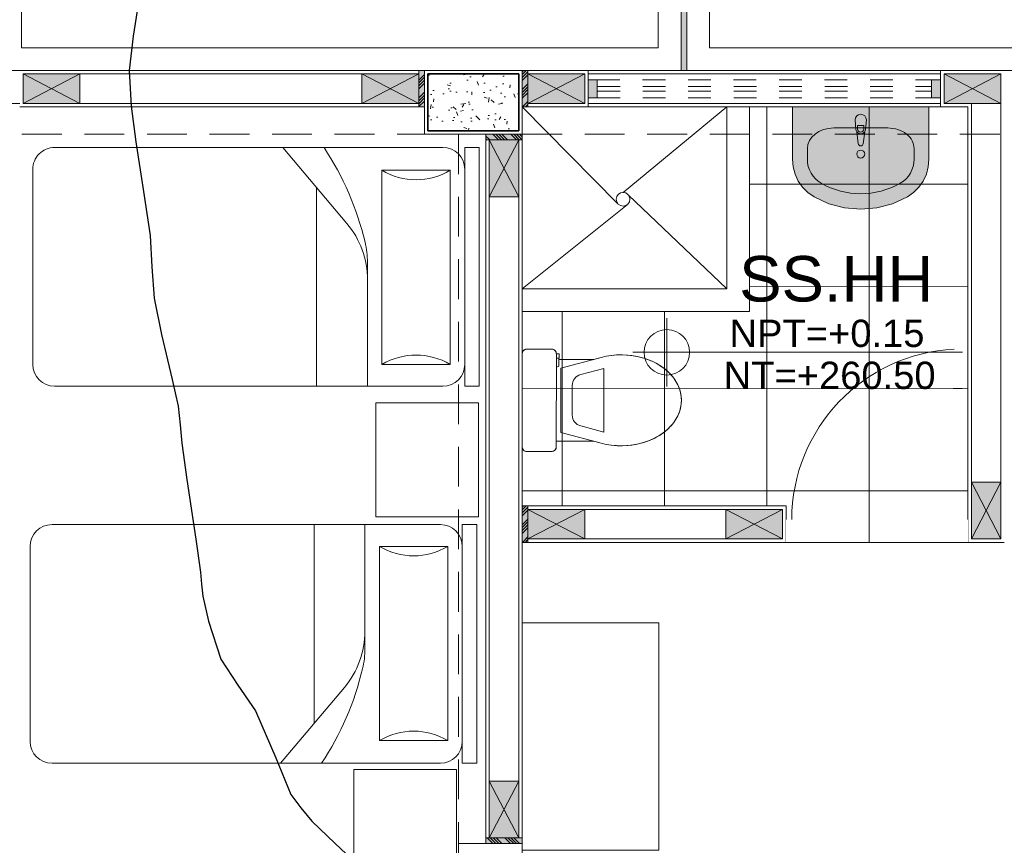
# Model space of a CAD drawing. Header units: millimetres. Extents: x -8931983 to 9630244, y 4 to 18563053.
# Tile 227 of 256: x 349125.97 to 349130.3, y 9282000.12 to 9282003.75. Entities that reach past the tile are written whole.
import ezdxf

# ---------------------------------------------------------------- set-up
doc = ezdxf.new("R2010")
doc.units = ezdxf.units.MM
doc.set_wipeout_variables(frame=1)
for name, pattern in [('01 nivel$0$HIDDEN2', [0.1875, 0.125, -0.0625]), ('CONTINUA', [0]), ('DASHED2', [0.375, 0.25, -0.125])]:
    doc.linetypes.add(name, pattern=pattern)
for name, color, linetype, lineweight in [('.', 7, 'Continuous', 0), ('013MobiliarioBaño', 151, 'Continuous', 13), ('0_APATAROS SANITARIOS', 40, 'Continuous', 5), ('0_PROYECCIONES 1', 1, 'DASHED2', 0), ('0_VANOS', 30, 'Continuous', 9), ('COLUMNAS', 3, 'Continuous', 35), ('COLUMNETAS TOP', 253, 'Continuous', 0), ('G-ANNO-DIMS', 7, 'Continuous', 5), ('JUNTAS DE DILATACIÓN', 160, 'CONTINUA', 9), ('MURO', 133, 'Continuous', 15), ('SGE Arq-Linea fina', 255, 'Continuous', 0), ('TARRAJEO', 32, 'Continuous', 0), ('TEXTO AMBIENTES', 7, 'Continuous', 30), ('vereda', 254, 'Continuous', 5)]:
    doc.layers.add(name, color=color, linetype=linetype, lineweight=lineweight)
for name, color, linetype, lineweight, true_color in [('0_COLUMNA ACHURADO', 250, 'Continuous', 0, 0x363636), ('0_TEXTURA PISOS', 252, 'Continuous', 0, 0x8c8c8c), ('LMOBILIARIO', 252, 'Continuous', 5, 0x898989), ('P_MOBILIARIO', 251, 'Continuous', 5, 0x6b6b6b)]:
    doc.layers.add(name, color=color, linetype=linetype, lineweight=lineweight, true_color=true_color)
doc.layers.add('C-TOPO', color=7, linetype='Continuous')
doc.styles.add('Arial_1', font='arial.ttf', dxfattribs={"height": 0.15})

# ---------------------------------------------------------------- blocks, each defined once
blk = doc.blocks.new('COLUMNAS BLO DOR 01')
at = {"layer": '0_COLUMNA ACHURADO'}
h = blk.add_hatch(dxfattribs=at)
h.set_pattern_fill('AR-CONC', color=256, scale=0.00088, angle=90.00000000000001)
h.set_pattern_definition([(140, (-5603.645869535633, -1533.141894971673), (0.0140263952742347, 0.1603225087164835), [0.016764, -0.184404]), (85.00000000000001, (-5603.645869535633, -1533.141894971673), (-0.1681300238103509, -0.0310142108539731), [0.0134112, -0.1475237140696]), (190.4514447, (-5603.644700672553, -1533.128534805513), (-0.1541036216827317, 0.1293082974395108), [0.014247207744, -0.156719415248]), (136.1842, (-5603.690573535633, -1533.141894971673), (0.0369972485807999, 0.2385495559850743), [0.025146, -0.2766059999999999]), (186.63555761, (-5603.687490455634, -1533.122015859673), (-0.2177349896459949, 0.2089156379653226), [0.0213708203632, -0.2350793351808]), (81.18415117, (-5603.690573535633, -1533.141894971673), (-0.2177349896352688, 0.2089156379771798), [0.0201167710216, -0.2212845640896]), (111, (-5603.679397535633, -1533.119542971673), (0.0899933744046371, 0.1334206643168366), [0.016764, -0.184404]), (56.00000000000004, (-5603.679397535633, -1533.119542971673), (-0.1620854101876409, 0.0543857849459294), [0.0134112, -0.1475232]), (161.451445, (-5603.671898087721, -1533.108424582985), (-0.0720920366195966, 0.1878064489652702), [0.014247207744, -0.1567191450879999]), (127.5, (-5603.645869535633, -1533.141894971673), (-0.0744084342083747, 0.0027179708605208), [0, -0.14573504, 0, -0.1497584, 0, -0.148082]), (97.5, (-5603.645869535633, -1533.141894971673), (-0.0881589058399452, 0.0588013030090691), [0, -0.08538464, 0, -0.14238224, 0, -0.0564388]), (57.50000000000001, (-5603.645869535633, -1533.191739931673), (0.0050412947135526, 0.1193197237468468), [0, -0.05588, 0, -0.1743456, 0, -0.2313432]), (47.5, (-5603.645869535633, -1533.214091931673), (-0.0223753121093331, 0.1303536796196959), [0, -0.072644, 0, -0.11578336, 0, -0.1642872])])
h.paths.add_polyline_path([(-11.61500000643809, -0.0150000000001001), (-12.01500000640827, -0.0150000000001), (-12.01500000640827, -0.2650000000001), (-11.61500000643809, -0.2650000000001)])
at = {"layer": 'COLUMNAS', "color": 6, "elevation": -1.6948434e-09}
blk.add_lwpolyline([(-11.61500000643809, -0.0150000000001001), (-12.01500000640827, -0.0150000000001), (-12.01500000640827, -0.2650000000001), (-11.61500000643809, -0.2650000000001)], close=True, dxfattribs=at)
at = {"layer": 'TARRAJEO'}
for points, elevation in [([(-11.60000000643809, -1e-13), (-12.03000000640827, -1e-13), (-12.03000000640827, -0.2800000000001), (-11.60000000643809, -0.2800000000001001)], -1.6948434e-09), ([(-11.60000000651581, -3.830000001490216), (-11.6000000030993, -3.400000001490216), (-11.8800000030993, -3.400000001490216), (-11.88000000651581, -3.830000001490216)], -8.467396e-10)]:
    blk.add_lwpolyline(points, close=True, dxfattribs=dict(at, elevation=elevation))
blk = doc.blocks.new('CAMA DE PLAZA Y MEDIA')
at = {"layer": 'LMOBILIARIO', "linetype": 'ByBlock', "lineweight": 0}
for p, q in [((-2.463999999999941, -0.4739999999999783), (-2.463999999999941, 0.5760000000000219)), ((-2.40000000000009, 0.5760000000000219), (-2.463999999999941, 0.5760000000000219)), ((-2.40000000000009, -0.4739999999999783), (-2.40000000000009, 0.5760000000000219)), ((-2.304000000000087, 0.5760000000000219), (-0.5960000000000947, 0.5760000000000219)), ((-1.971999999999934, 0.5760000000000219), (-1.971999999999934, 0.0311116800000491)), ((-1.747999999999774, 0.5760000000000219), (-1.747999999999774, -0.2980000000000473)), ((-2.035999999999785, 0.4800000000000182), (-2.335999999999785, 0.4800000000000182)), ((-2.335999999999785, -0.3739999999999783), (-2.335999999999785, 0.4800000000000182)), ((-2.035999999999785, -0.3739999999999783), (-2.035999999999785, 0.4800000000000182)), ((-0.5000000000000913, 0.4800000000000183), (-0.500000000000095, -0.3779999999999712)), ((-1.600487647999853, -0.4739999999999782), (-1.881704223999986, -0.1401147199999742)), ((-2.335999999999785, -0.3739999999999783), (-2.035999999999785, -0.3739999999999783)), ((-2.40000000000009, -0.4739999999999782), (-2.463999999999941, -0.4739999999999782)), ((-0.596000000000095, -0.4739999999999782), (-2.304000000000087, -0.4739999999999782))]:
    blk.add_line(p, q, dxfattribs=at)
for centre, radius, start, end in [((-2.304000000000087, 0.4800000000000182), 0.096, 90, 180), ((-0.596000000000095, 0.4800000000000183), 0.096, 0, 90), ((-2.18600000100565, 0.7300000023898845), 0.2915475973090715, 239.0362431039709, 300.963756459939), ((-1.58799999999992, 0.1072591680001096), 0.384, 180, 220.1059299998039), ((-1.58799999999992, 0.0311116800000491), 0.384, 180, 193.3927959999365), ((-0.6947586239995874, 0.2437930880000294), 1.30221216, 193.3927959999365, 213.4501019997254), ((-2.186000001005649, -0.6240000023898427), 0.2915475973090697, 59.03624354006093, 120.9637568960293), ((-2.304000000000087, -0.3779999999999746), 0.096, 180, 270), ((-0.596000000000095, -0.3779999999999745), 0.096, 270, 0)]:
    blk.add_arc(centre, radius, start, end, dxfattribs=at)
blk = doc.blocks.new('C-4-flat-1-flat-1')
at = {"lineweight": 0}
blk.add_wipeout([(-0.43628214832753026, -0.4729520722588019), (-0.4363811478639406, -0.0629520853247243), (-0.4362609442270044, -0.060757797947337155), (-0.4357956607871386, -0.058143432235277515), (-0.43541534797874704, -0.05667769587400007), (-0.4343496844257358, -0.0541647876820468), (-0.4336601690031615, -0.052875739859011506), (-0.431631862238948, -0.05000833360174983), (-0.43052669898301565, -0.048808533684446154), (-0.4295311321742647, -0.04787814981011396), (-0.4275657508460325, -0.0463670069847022), (-0.42586503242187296, -0.04533885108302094), (-0.42476948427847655, -0.044791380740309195), (-0.42285110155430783, -0.044022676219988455), (-0.4205272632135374, -0.04338173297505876), (-0.41638597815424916, -0.04294725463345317), (-0.30638598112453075, -0.04292069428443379), (-0.3051001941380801, -0.04296175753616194), (-0.3032864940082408, -0.04316156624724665), (-0.3012231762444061, -0.043597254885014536), (-0.29925233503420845, -0.04423433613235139), (-0.2975451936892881, -0.04497840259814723), (-0.2955900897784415, -0.04608166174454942), (-0.29405094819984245, -0.047173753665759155), (-0.292675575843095, -0.04835507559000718), (-0.29171337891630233, -0.04932449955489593), (-0.2905299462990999, -0.050724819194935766), (-0.28954541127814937, -0.05212449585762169), (-0.2890509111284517, -0.0529375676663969), (-0.2879564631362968, -0.055140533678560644), (-0.28743738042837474, -0.0565071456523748), (-0.2870195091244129, -0.05790802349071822), (-0.2865118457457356, -0.060637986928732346), (-0.2863751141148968, -0.08791586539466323), (-0.12195374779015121, -0.08787616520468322), (-0.11705966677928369, -0.08656604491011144), (-0.10590800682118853, -0.08358080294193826), (-0.09557122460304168, -0.08081369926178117), (-0.08624783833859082, -0.07835112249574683), (-0.07438328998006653, -0.07557322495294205), (-0.062352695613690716, -0.07320060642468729), (-0.04838376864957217, -0.07099474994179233), (-0.04125851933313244, -0.07008577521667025), (-0.023101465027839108, -0.06846964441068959), (-0.012396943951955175, -0.06796168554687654), (-0.004792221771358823, -0.06780211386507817), (0.009015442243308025, -0.06793906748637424), (0.016149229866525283, -0.06822559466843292), (0.023826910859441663, -0.06869869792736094), (0.03891084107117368, -0.07013299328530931), (0.04617154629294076, -0.07106214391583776), (0.0612078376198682, -0.07348663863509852), (0.06957008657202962, -0.07513125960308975), (0.0836711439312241, -0.0783946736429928), (0.09481034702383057, -0.08141794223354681), (0.1018432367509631, -0.08354416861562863), (0.11003148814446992, -0.08626682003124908), (0.11603840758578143, -0.08843650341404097), (0.13488710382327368, -0.09623510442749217), (0.16399015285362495, -0.11147084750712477), (0.17588374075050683, -0.11904348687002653), (0.19005486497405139, -0.12944593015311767), (0.20163336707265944, -0.13923189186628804), (0.2135162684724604, -0.15070705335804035), (0.22422333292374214, -0.16280505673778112), (0.22427293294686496, -0.16276453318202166), (0.2407425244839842, -0.1864193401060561), (0.24207106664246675, -0.1887637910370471), (0.251172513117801, -0.20711007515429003), (0.2532847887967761, -0.2123656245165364), (0.2597313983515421, -0.23332062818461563), (0.2618929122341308, -0.24449410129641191), (0.2636426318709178, -0.2649477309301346), (0.2636426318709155, -0.2649477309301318), (0.2622135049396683, -0.2889512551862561), (0.2602522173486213, -0.30007065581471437), (0.25471231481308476, -0.31953177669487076), (0.2485066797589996, -0.33445459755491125), (0.24547392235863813, -0.34062660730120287), (0.24078181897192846, -0.349157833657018), (0.23375754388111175, -0.3602085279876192), (0.2242740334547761, -0.3727800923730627), (0.21357281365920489, -0.38488326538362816), (0.19887536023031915, -0.3988786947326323), (0.1858408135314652, -0.4094722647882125), (0.17724328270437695, -0.4156836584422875), (0.15942911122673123, -0.42683035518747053), (0.13496996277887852, -0.43939317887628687), (0.12140261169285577, -0.44516824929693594), (0.09805190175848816, -0.4532997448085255), (0.06300054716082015, -0.461859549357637), (0.02392522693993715, -0.46698305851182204), (-0.0013956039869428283, -0.4679093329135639), (-0.03204271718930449, -0.466559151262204), (-0.05781654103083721, -0.46329188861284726), (-0.0909129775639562, -0.45614631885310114), (-0.1058190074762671, -0.4521637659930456), (-0.1218668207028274, -0.447876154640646), (-0.2753402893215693, -0.4479132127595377), (-0.27533889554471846, -0.4536924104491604), (-0.2740581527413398, -0.4536921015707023), (-0.27405351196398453, -0.472912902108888), (-0.2862821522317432, -0.4729206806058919), (-0.2863232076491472, -0.4742015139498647), (-0.28652283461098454, -0.4760141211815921), (-0.28686760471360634, -0.47772436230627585), (-0.287247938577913, -0.4790606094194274), (-0.2883136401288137, -0.481703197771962), (-0.289003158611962, -0.4829922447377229), (-0.2899542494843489, -0.4844705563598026), (-0.2921366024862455, -0.48705940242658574), (-0.2931849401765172, -0.4880356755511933), (-0.2958803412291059, -0.49000290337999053), (-0.29835498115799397, -0.4912825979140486), (-0.3008815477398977, -0.49217771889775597), (-0.30300033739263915, -0.4926495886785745), (-0.30627732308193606, -0.4929206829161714), (-0.41627731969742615, -0.49294724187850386), (-0.4201091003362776, -0.49257768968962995), (-0.4214401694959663, -0.4922706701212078), (-0.42378604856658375, -0.49148616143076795), (-0.4250035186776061, -0.4909455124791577), (-0.426845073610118, -0.4899303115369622), (-0.4287049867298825, -0.4886212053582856), (-0.4304208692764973, -0.48709279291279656), (-0.4318377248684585, -0.48551800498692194), (-0.4330616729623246, -0.4838306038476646), (-0.43395249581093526, -0.48231521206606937), (-0.43522590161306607, -0.47936084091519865), (-0.4359450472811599, -0.47660380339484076)], dxfattribs=at).dxf.layer = '013MobiliarioBaño'
at = {"layer": '013MobiliarioBaño', "lineweight": 0}
for p, q in [((-0.3063859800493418, -0.0429206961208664), (-0.4163859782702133, -0.0429472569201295)), ((-0.4363811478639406, -0.0629520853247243), (-0.4362821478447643, -0.4729520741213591)), ((-0.2863751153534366, -0.0879158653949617), (-0.2863811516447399, -0.0629158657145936)), ((-0.2663657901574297, -0.1265345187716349), (-0.0898622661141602, -0.0792854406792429)), ((-0.0898622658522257, -0.0792854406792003), (-0.1219537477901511, -0.0878761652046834)), ((-0.1219537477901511, -0.0878761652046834), (-0.2863751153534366, -0.0879158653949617)), ((-0.266331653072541, -0.2679110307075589), (-0.2663657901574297, -0.1265345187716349)), ((-0.1792767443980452, -0.1549817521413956), (-0.0769327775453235, -0.1275848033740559)), ((-0.0768650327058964, -0.4081457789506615), (-0.0769327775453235, -0.1275848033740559)), ((-0.2163316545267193, -0.2678989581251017), (-0.2163472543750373, -0.2032931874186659)), ((-0.266331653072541, -0.2679110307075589), (-0.2662975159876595, -0.4092875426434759)), ((-0.2163316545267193, -0.2678989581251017), (-0.216316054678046, -0.3325047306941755)), ((-0.1792222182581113, -0.3807982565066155), (-0.0768650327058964, -0.4081457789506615)), ((-0.2753474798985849, -0.4181339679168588), (-0.2862965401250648, -0.41333141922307)), ((-0.2753388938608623, -0.4536924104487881), (-0.2753474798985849, -0.4181339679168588)), ((-0.2662975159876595, -0.4092875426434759), (-0.0897711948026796, -0.4564513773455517)), ((-0.2740581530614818, -0.4536921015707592), (-0.2862867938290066, -0.4536950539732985)), ((-0.286282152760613, -0.4729158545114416), (-0.2740535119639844, -0.4729129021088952)), ((-0.2862821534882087, -0.4729158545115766), (-0.2740535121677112, -0.4729129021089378)), ((-0.2753402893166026, -0.4479132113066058), (-0.1218668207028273, -0.447876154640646)), ((-0.2753402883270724, -0.4479132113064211), (-0.1218668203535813, -0.4478761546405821)), ((-0.2753388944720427, -0.4536924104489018), (-0.2753402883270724, -0.4479132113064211)), ((-0.2740581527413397, -0.4536921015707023), (-0.2753388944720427, -0.4536924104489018)), ((-0.2740535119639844, -0.4729129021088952), (-0.2740581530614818, -0.4536921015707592)), ((-0.2740535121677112, -0.4729129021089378), (-0.2740581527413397, -0.4536921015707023)), ((-0.1218668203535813, -0.4478761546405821), (-0.0897711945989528, -0.456451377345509)), ((-0.4162773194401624, -0.4929472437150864), (-0.306277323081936, -0.4929206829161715))]:
    blk.add_line(p, q, dxfattribs=at)
at = {"layer": '013MobiliarioBaño', "lineweight": 0, "flags": 128}
blk.add_lwpolyline([(-0.4163859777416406, -0.042947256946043), (-0.3063859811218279, -0.0429206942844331, -0.0160843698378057), (-0.3051001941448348, -0.0429617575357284, -0.0986962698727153), (-0.2975451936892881, -0.0449784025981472, -0.0824966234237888), (-0.2922186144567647, -0.0487989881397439, -0.0521878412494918), (-0.2896015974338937, -0.0520373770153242, -0.0439883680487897), (-0.2879564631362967, -0.0551405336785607, -0.0365715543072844), (-0.2870195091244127, -0.0579080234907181, -0.0347512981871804), (-0.2865118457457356, -0.0606379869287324, -0.0218207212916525), (-0.2863885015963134, -0.0623784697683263, -0.0067182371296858), (-0.2863811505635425, -0.0629158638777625), (-0.286282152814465, -0.4729158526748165, -0.0160830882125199), (-0.2863232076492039, -0.4742015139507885, -0.0228063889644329), (-0.28652283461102, -0.4760141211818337, -0.0218183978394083), (-0.2868676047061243, -0.4777243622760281, -0.0347540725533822), (-0.287720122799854, -0.4803672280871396, -0.0365716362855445), (-0.2890031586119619, -0.4829922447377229, -0.0439884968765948), (-0.2910314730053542, -0.4858596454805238, -0.0521855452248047), (-0.2940408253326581, -0.4887368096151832, -0.082496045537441), (-0.2998120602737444, -0.4918452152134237, -0.0824837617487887), (-0.3062773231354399, -0.4929206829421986), (-0.4162773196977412, -0.492947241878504, -0.0160821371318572), (-0.4175630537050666, -0.4929061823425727, -0.0986987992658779), (-0.4251182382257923, -0.4908894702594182, -0.0824964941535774), (-0.4304447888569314, -0.4870688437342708, -0.0521851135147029), (-0.4330616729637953, -0.4838306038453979, -0.0439886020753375), (-0.4347068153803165, -0.4807274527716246, -0.0365715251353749), (-0.4356437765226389, -0.4779599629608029, -0.0347517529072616), (-0.436151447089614, -0.4752300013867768, -0.0218210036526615), (-0.4362747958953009, -0.473489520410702, -0.0067191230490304), (-0.4362821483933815, -0.4729520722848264), (-0.4363811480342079, -0.0629520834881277, -0.016084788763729), (-0.4363400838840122, -0.0616662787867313, -0.022803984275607), (-0.4361404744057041, -0.0598538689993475, -0.0218208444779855), (-0.4357956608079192, -0.0581434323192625, -0.0347516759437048), (-0.434943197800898, -0.0555007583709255, -0.0365719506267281), (-0.4336601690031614, -0.0528757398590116, -0.0439887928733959), (-0.4316318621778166, -0.0500083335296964, -0.0521852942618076), (-0.428622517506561, -0.0471311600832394, -0.0824986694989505), (-0.4228511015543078, -0.0440226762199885, -0.0824812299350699), (-0.4163859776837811, -0.0429472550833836)], format="xyb", dxfattribs=at)
at = {"layer": '013MobiliarioBaño', "lineweight": 0}
for points in [[(-0.0898622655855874, -0.0792854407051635, -0.1383247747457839), (0.0979623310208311, -0.0823463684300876, -0.0674308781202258), (0.1696130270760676, -0.1149553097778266, -0.0791594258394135), (0.2242233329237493, -0.1628050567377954, -0.0802437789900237), (0.2532847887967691, -0.2123656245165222, -0.1964005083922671), (0.2512018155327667, -0.3284620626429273, -0.091852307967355), (0.2135728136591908, -0.3848832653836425, -0.0663496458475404), (0.1640656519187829, -0.4241433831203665, -0.0672943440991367), (0.0912710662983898, -0.4552901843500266, -0.132912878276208), (-0.0897711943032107, -0.4564513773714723)], [(-0.0897711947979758, -0.4564513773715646, 0.1383247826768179), (0.0980519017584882, -0.4532997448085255, 0.0674308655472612), (0.1696868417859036, -0.4206562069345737, 0.0791594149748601), (0.2242740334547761, -0.3727800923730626, 0.0802437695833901), (0.2533115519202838, -0.3232054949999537, 0.1964005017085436), (0.2511725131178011, -0.2071100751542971, 0.0918523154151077), (0.2135162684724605, -0.1507070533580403, 0.0663496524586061), (0.1639901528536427, -0.1114708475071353, 0.067294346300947), (0.0911805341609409, -0.0803592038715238, 0.132912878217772), (-0.0898622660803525, -0.0792854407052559)]]:
    blk.add_lwpolyline(points, format="xyb", dxfattribs=at)
for centre, major_axis, ratio, start_param, end_param in [((-0.4163811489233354, -0.0629472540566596), (0.0199589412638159, -0.0012808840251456), 0.9999999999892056, 1.635125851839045, 3.205922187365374), ((-0.3063811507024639, -0.0629206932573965), (0.0199589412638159, -0.0012808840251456), 0.9999999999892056, 0.0643295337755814, 1.635125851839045), ((-0.1663472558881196, -0.2032811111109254), (0.0498973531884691, -0.003202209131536), 0.9999999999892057, 1.896446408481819, 3.205922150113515), ((-0.1663160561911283, -0.3324926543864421), (0.0498973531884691, -0.003202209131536), 0.9999999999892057, -3.07726315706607, -1.767787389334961), ((-0.416282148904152, -0.4729472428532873), (0.0199589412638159, -0.0012808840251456), 0.9999999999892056, -3.077263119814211, -1.506466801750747), ((-0.3062821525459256, -0.4729206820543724), (0.0199589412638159, -0.0012808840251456), 0.9999999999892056, -1.506466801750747, 0.0643295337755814)]:
    blk.add_ellipse(centre, major_axis=major_axis, ratio=ratio, start_param=start_param, end_param=end_param, dxfattribs=at)
blk = doc.blocks.new('Lavabo 22')
at = {"layer": '013MobiliarioBaño', "linetype": 'Continuous', "true_color": 0xffffff}
for points in [[(-0.2999999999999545, 0), (-0.2999999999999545, -0.2290909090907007), (-0.2971051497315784, -0.2628129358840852), (-0.2885131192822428, -0.295457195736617), (-0.2744985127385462, -0.325980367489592), (-0.255509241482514, -0.3534069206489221), (-0.2321522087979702, -0.3768602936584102), (-0.2051739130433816, -0.3955909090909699), (-0.1399820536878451, -0.4255322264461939), (-0.0709614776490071, -0.4438309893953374), (0, -0.4499866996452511), (0.0709614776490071, -0.4438309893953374), (0.1399820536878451, -0.4255322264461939), (0.2051739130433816, -0.3955909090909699), (0.2321522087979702, -0.3768602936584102), (0.255509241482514, -0.3534069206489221), (0.2744985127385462, -0.325980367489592), (0.2885131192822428, -0.295457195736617), (0.2971051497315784, -0.2628129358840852), (0.2999999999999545, -0.2290909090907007), (0.2999999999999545, 0)], [(-0.025000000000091, -0.0573181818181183), (-0.0209999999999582, -0.0992709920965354, 0.1210195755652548), (-0.0177297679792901, -0.1087844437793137), (-0.0110999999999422, -0.1617181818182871, 0.8825662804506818), (0.0110999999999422, -0.1617181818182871), (0.0177297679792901, -0.1087844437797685, 0.1210195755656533), (0.0209999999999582, -0.0992709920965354), (0.025000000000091, -0.0573181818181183, 0.9999999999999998)]]:
    blk.add_hatch(color=7, dxfattribs=at).paths.add_polyline_path(points)
at = {"layer": '013MobiliarioBaño', "linetype": 'Continuous'}
for p, q in [((-0.2999999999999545, 0), (-0.2999999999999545, -0.2290909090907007)), ((0.2999999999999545, 0), (-0.2999999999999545, 0)), ((0.2999999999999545, -0.2290909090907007), (0.2999999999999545, 0)), ((-0.025000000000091, -0.0573181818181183), (-0.0209999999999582, -0.0992709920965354)), ((-0.0135999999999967, -0.0970991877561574), (-0.0135999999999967, -0.0822285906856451)), ((-0.0135999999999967, -0.0822285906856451), (0.0135999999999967, -0.0822285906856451)), ((0.0135999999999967, -0.0822285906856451), (0.0135999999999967, -0.0970991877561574)), ((0.0209999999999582, -0.0992709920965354), (0.025000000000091, -0.0573181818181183)), ((0.1188260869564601, -0.0923181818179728), (-0.1188260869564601, -0.0923181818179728)), ((-0.0177297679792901, -0.1087844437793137), (-0.0110999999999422, -0.1617181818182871)), ((0.0110999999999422, -0.1617181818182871), (0.0177297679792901, -0.1087844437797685)), ((-0.2347826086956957, -0.1832727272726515), (-0.2347826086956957, -0.2290909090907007)), ((0.2347826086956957, -0.1832727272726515), (0.2347826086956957, -0.2290909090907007)), ((-0.2999999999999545, -0.2290909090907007), (-0.2971051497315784, -0.2628129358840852)), ((0.2971051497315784, -0.2628129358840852), (0.2999999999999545, -0.2290909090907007)), ((-0.2971051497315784, -0.2628129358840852), (-0.2885131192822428, -0.295457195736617)), ((-0.2885131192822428, -0.295457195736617), (-0.2744985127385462, -0.325980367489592)), ((0.2744985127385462, -0.325980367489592), (0.2885131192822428, -0.295457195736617)), ((0.2885131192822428, -0.295457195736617), (0.2971051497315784, -0.2628129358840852)), ((-0.2744985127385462, -0.325980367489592), (-0.255509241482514, -0.3534069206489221)), ((0.255509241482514, -0.3534069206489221), (0.2744985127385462, -0.325980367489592)), ((-0.255509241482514, -0.3534069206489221), (-0.2321522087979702, -0.3768602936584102)), ((-0.2321522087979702, -0.3768602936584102), (-0.2051739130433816, -0.3955909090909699)), ((0.2051739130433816, -0.3955909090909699), (0.2321522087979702, -0.3768602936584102)), ((0.2321522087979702, -0.3768602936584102), (0.255509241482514, -0.3534069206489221)), ((-0.2051739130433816, -0.3955909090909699), (-0.1399820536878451, -0.4255322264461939)), ((-0.1399820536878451, -0.4255322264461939), (-0.0709614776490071, -0.4438309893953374)), ((0.0709614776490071, -0.4438309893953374), (0.1399820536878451, -0.4255322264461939)), ((0.1399820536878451, -0.4255322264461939), (0.2051739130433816, -0.3955909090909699)), ((-0.0709614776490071, -0.4438309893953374), (0, -0.4499866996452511)), ((0, -0.4499866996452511), (0.0709614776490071, -0.4438309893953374))]:
    blk.add_line(p, q, dxfattribs=at)
blk.add_circle((0, -0.2071350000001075), 0.0175, dxfattribs=at)
for centre, radius, start, end in [((0, -0.0573181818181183), 0.025, 0, 180), ((0, -0.0973710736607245), 0.0210857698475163, 185.1696071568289, 212.7710253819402), ((0, -0.0973710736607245), 0.0210857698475, 212.7710253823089, 327.2289746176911), ((0, -0.0970991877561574), 0.0136, 180, 0), ((0, -0.0973710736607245), 0.0210857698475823, 327.2289746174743, 354.8303928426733), ((0, -0.1603279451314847), 0.0111867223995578, 187.1389247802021, 352.8610752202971)]:
    blk.add_arc(centre, radius, start, end, dxfattribs=at)
for centre, major_axis, ratio, start_param, end_param in [((-0.118695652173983, -0.1832727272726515), (0.1160659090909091, 0), 0.7836456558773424, 1.570796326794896, 3.141592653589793), ((0.118695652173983, -0.1832727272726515), (0.1160659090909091, 0), 0.7836456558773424, 0, 1.570796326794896), ((-0.1188521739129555, -0.2290909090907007), (0, 0.1211999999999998), 0.9565217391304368, 1.570796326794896, 2.644617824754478), ((0.1188521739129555, -0.2290909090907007), (0, 0.1211999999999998), 0.9565217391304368, 3.638567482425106, 4.712388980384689), ((0, 0), (0, 0.3818181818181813), 0.9565217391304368, 2.644617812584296, 3.638567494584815)]:
    blk.add_ellipse(centre, major_axis=major_axis, ratio=ratio, start_param=start_param, end_param=end_param, dxfattribs=at)
blk = doc.blocks.new('*U996')
at = {"linetype": 'Continuous', "true_color": 0xbebebe}
for points in [[(3032.131410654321, 1351.188780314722), (3032.131410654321, 1351.268780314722), (3032.171410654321, 1351.268780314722), (3032.171410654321, 1351.188780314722)], [(3033.641410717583, 1351.188780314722), (3033.641410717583, 1351.268780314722), (3033.681410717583, 1351.268780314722), (3033.681410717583, 1351.188780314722)]]:
    blk.add_hatch(color=9, dxfattribs=at).paths.add_polyline_path(points)
at = {"layer": '0_VANOS', "linetype": 'Continuous'}
for p, q in [((3032.131410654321, 1351.268780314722), (3032.171410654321, 1351.268780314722)), ((3032.131410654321, 1351.268780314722), (3032.131410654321, 1351.188780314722)), ((3032.171410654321, 1351.268780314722), (3032.171410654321, 1351.188780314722)), ((3033.641410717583, 1351.188780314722), (3033.641410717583, 1351.268780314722)), ((3033.641410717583, 1351.268780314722), (3033.681410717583, 1351.268780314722)), ((3033.681410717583, 1351.268780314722), (3033.681410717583, 1351.188780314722)), ((3032.171410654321, 1351.188780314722), (3032.131410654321, 1351.188780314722)), ((3033.681410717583, 1351.188780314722), (3033.641410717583, 1351.188780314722))]:
    blk.add_line(p, q, dxfattribs=at)
at = {"layer": '0_VANOS', "linetype": '01 nivel$0$HIDDEN2', "ltscale": 0.5}
for p, q in [((3032.170780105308, 1351.268780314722), (3033.640780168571, 1351.268780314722)), ((3032.171410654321, 1351.238780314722), (3033.641410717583, 1351.238780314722)), ((3032.171410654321, 1351.218780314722), (3033.641410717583, 1351.218780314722)), ((3032.171410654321, 1351.188780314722), (3033.641410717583, 1351.188780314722))]:
    blk.add_line(p, q, dxfattribs=at)
at = {"layer": '0_VANOS', "linetype": '01 nivel$0$HIDDEN2'}
blk.add_line((3033.641410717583, 1351.268780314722), (3033.681410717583, 1351.268780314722), dxfattribs=at)
blk = doc.blocks.new('*U995')
at = {"lineweight": 0}
for points in [[(0, -0.04999999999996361), (0.040000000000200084, -0.04999999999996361), (0.040000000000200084, 0.010000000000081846), (0.025000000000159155, 0.010000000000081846), (0.025000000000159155, 0.050000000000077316), (0, 0.050000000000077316)], [(0.8000000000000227, -0.050000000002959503), (0.7599999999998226, -0.050000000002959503), (0.7599999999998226, 0.009999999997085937), (0.7749999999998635, 0.009999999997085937), (0.7749999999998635, 0.04999999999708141), (0.8000000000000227, 0.04999999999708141)]]:
    blk.add_wipeout(points, dxfattribs=at)
blk.add_wipeout([(0.024999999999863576, 0.049999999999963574), (0.025000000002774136, 0.8000000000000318), (0.06500000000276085, 0.8000000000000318), (0.06499999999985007, 0.049999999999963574)], dxfattribs=at)
blk.add_arc((0.0219512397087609, 0.0479251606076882), 0.7530516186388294, 0.1578639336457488, 87.08142791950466, dxfattribs=at)
blk = doc.blocks.new('Cotas de elevación - M_Cota de elevación - Destino rellenado-517392-Nivel 1')
at = {"layer": 'G-ANNO-DIMS'}
for p, q in [((0, -0.0015), (0, 0.0015)), ((-0.0015, 0), (0.013, 0))]:
    blk.add_line(p, q, dxfattribs=at)
blk.add_circle((0, 0), 0.001, dxfattribs=at)
blk = doc.blocks.new('EDF 06 PG BLOQUE')
at = {"layer": '.', "true_color": 0xadddf7, "transparency": 33554572}
h = blk.add_hatch(color=141, dxfattribs=at)
h.dxf.hatch_style = 1
h.paths.add_polyline_path([(-12.03000000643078, 0), (-12.05500000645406, 0), (-12.05500000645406, -0.1600000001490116), (-12.03000000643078, -0.1600000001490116)])
h = blk.add_hatch(color=141, dxfattribs=at)
h.dxf.hatch_style = 1
h.paths.add_polyline_path([(-11.57500000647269, 0), (-11.60000000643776, 0), (-11.60000000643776, -0.1600000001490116), (-11.57500000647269, -0.1600000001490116)])
h = blk.add_hatch(color=141, dxfattribs=at)
h.dxf.hatch_style = 1
h.paths.add_polyline_path([(-11.76000000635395, -0.2799999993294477), (-11.76000000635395, -0.3049999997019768), (-11.60000000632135, -0.3049999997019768), (-11.60000000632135, -0.2799999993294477)])
h = blk.add_hatch(color=141, dxfattribs=at)
h.dxf.hatch_style = 1
h.paths.add_polyline_path([(-11.57500000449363, -1.915000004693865), (-11.60000000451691, -1.915000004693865), (-11.60000000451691, -2.075000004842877), (-11.57500000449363, -2.075000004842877)])
h = blk.add_hatch(color=141, dxfattribs=at)
h.dxf.hatch_style = 1
h.paths.add_polyline_path([(-11.76003012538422, -3.400000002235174), (-11.76003012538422, -3.375000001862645), (-11.60003012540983, -3.375000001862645), (-11.60003012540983, -3.400000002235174)])
at = {"layer": 'COLUMNETAS TOP', "true_color": 0xc0c0c0}
for points in [[(-13.79500000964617, -0.0150000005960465), (-13.54500000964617, -0.0150000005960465), (-13.54500000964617, -0.1449999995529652), (-13.79500000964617, -0.1449999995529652)], [(-12.05500000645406, -0.0150000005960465), (-12.30500000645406, -0.0150000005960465), (-12.30500000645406, -0.1449999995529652), (-12.05500000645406, -0.1449999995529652)], [(-11.57500000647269, -0.0150000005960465), (-11.32500000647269, -0.0150000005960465), (-11.32500000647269, -0.1449999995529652), (-11.57500000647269, -0.1449999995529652)], [(-9.744999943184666, -0.0150000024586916), (-9.494999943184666, -0.0150000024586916), (-9.494999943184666, -0.1450000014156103), (-9.744999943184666, -0.1450000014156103)], [(-11.74500000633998, -0.3049999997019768), (-11.74500000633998, -0.5549999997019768), (-11.61500000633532, -0.5549999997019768), (-11.61500000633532, -0.3049999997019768)], [(-9.624999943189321, -2.05999981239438), (-9.624999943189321, -1.80999981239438), (-9.494999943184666, -1.80999981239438), (-9.494999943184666, -2.05999981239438)], [(-11.57500000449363, -1.930000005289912), (-11.32500000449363, -1.930000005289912), (-11.32500000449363, -2.06000000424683), (-11.57500000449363, -2.06000000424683)], [(-10.45499994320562, -1.930000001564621), (-10.70499994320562, -1.930000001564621), (-10.70499994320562, -2.060000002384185), (-10.45499994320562, -2.060000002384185)], [(-11.74503012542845, -3.375000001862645), (-11.74503012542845, -3.125000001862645), (-11.6150301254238, -3.125000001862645), (-11.6150301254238, -3.375000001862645)]]:
    blk.add_hatch(color=9, dxfattribs=at).paths.add_polyline_path(points)
at = {"layer": 'JUNTAS DE DILATACIÓN'}
h = blk.add_hatch(dxfattribs=at)
h.set_pattern_fill('ANSI34', color=256, scale=0.0029, angle=0.0939636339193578)
h.set_pattern_definition([(45.09396363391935, (-5598.975869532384, -1533.141894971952), (-0.0391281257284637, 0.0389999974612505), []), (45.09396363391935, (-5598.962848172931, -1533.141873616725), (-0.0391281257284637, 0.0389999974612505), []), (45.09396363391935, (-5598.949826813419, -1533.141852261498), (-0.0391281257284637, 0.0389999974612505), []), (45.09396363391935, (-5598.936805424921, -1533.141830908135), (-0.0391281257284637, 0.0389999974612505), [])])
h.paths.add_polyline_path([(-12.03000000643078, 0), (-12.05500000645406, 0), (-12.05500000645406, -0.1600000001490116), (-12.03000000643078, -0.1600000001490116)])
h = blk.add_hatch(dxfattribs=at)
h.set_pattern_fill('ANSI34', color=256, scale=0.0029, angle=0.0939636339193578)
h.set_pattern_definition([(45.09396363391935, (-5598.245869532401, -1533.141894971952), (-0.0391281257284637, 0.0389999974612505), []), (45.09396363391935, (-5598.232848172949, -1533.141873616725), (-0.0391281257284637, 0.0389999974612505), []), (45.09396363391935, (-5598.219826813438, -1533.141852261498), (-0.0391281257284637, 0.0389999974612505), []), (45.09396363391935, (-5598.20680542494, -1533.141830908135), (-0.0391281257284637, 0.0389999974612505), [])])
h.paths.add_polyline_path([(-11.60000000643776, 0), (-11.57500000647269, 0), (-11.57500000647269, -0.1600000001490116), (-11.60000000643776, -0.1600000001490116)])
h = blk.add_hatch(dxfattribs=at)
h.set_pattern_fill('ANSI34', color=256, scale=0.0029, angle=90.09396363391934)
h.set_pattern_definition([(135.0939636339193, (1521.381894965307, -5587.225869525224), (-0.0389999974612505, -0.0391281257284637), []), (135.0939636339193, (1521.381873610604, -5587.212848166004), (-0.0389999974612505, -0.0391281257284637), []), (135.0939636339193, (1521.381852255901, -5587.199826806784), (-0.0389999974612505, -0.0391281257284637), []), (135.0939636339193, (1521.38183090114, -5587.186805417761), (-0.0389999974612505, -0.0391281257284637), [])])
h.paths.add_polyline_path([(-11.76000000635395, -0.2799999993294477), (-11.76000000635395, -0.3049999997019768), (-11.60000000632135, -0.3049999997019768), (-11.60000000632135, -0.2799999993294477)])
h = blk.add_hatch(dxfattribs=at)
h.set_pattern_fill('ANSI34', color=256, scale=0.0029, angle=0.0939636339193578)
h.set_pattern_definition([(45.09396363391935, (-5598.245869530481, -1535.056894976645), (-0.0391281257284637, 0.0389999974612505), []), (45.09396363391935, (-5598.23284817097, -1535.056873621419), (-0.0391281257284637, 0.0389999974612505), []), (45.09396363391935, (-5598.219826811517, -1535.056852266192), (-0.0391281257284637, 0.0389999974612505), []), (45.09396363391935, (-5598.206805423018, -1535.056830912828), (-0.0391281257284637, 0.0389999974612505), [])])
h.paths.add_polyline_path([(-11.60000000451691, -1.915000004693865), (-11.57500000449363, -1.915000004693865), (-11.57500000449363, -2.075000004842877), (-11.60000000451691, -2.075000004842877)])
h = blk.add_hatch(dxfattribs=at)
h.set_pattern_fill('ANSI34', color=256, scale=0.0029, angle=90.09396363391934)
h.set_pattern_definition([(135.0939636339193, (1521.381864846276, -5590.34586952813), (-0.0389999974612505, -0.0391281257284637), []), (135.0939636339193, (1521.381843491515, -5590.332848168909), (-0.0389999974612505, -0.0391281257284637), []), (135.0939636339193, (1521.381822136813, -5590.319826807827), (-0.0389999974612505, -0.0391281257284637), []), (135.0939636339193, (1521.381800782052, -5590.306805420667), (-0.0389999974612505, -0.0391281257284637), [])])
h.paths.add_polyline_path([(-11.76003012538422, -3.400000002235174), (-11.76003012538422, -3.375000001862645), (-11.60003012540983, -3.375000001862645), (-11.60003012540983, -3.400000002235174)])
at = {"layer": '0_PROYECCIONES 1', "ltscale": 0.7}
for points, elevation in [([(-0.630000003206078, -0.2799999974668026), (-0.630000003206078, 0), (-17.10000000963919, 0), (-17.10000000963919, -0.2799999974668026)], -2.5420377e-09), ([(-11.60000000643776, -0.2799999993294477), (-11.88000000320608, -0.2799999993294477), (-11.88000000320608, -10.54999999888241), (-11.60000000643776, -10.54999999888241)], -1.6948434e-09)]:
    blk.add_lwpolyline(points, close=True, dxfattribs=dict(at, elevation=elevation))
at = {"layer": 'COLUMNETAS TOP'}
for p, q in [((-13.54500000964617, -0.0150000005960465, -684.9177665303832), (-13.79500000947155, -0.1450000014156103, -684.9177665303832)), ((-13.79500000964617, -0.0150000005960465, -684.9177665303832), (-13.54500000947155, -0.1450000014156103, -684.9177665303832)), ((-12.30500000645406, -0.0150000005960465, -1.6948434e-09), (-12.05500000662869, -0.1450000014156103, -1.6948434e-09)), ((-12.05500000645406, -0.0150000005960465, -1.6948434e-09), (-12.30500000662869, -0.1450000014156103, -1.6948434e-09)), ((-11.32500000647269, -0.0150000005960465, -1.6948434e-09), (-11.57500000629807, -0.1450000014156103, -1.6948434e-09)), ((-11.57500000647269, -0.0150000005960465, -1.6948434e-09), (-11.32500000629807, -0.1450000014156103, -1.6948434e-09)), ((-9.744999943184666, -0.0150000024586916), (-9.494999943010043, -0.1450000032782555)), ((-9.494999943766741, -0.0150000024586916, 684.9177665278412), (-9.744999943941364, -0.1450000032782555, 684.9177665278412)), ((-11.74500000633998, -0.5549999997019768, -1.6948434e-09), (-11.61500000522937, -0.3049999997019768, -1.6948434e-09)), ((-11.74500000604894, -0.3049999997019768, -1.6948434e-09), (-11.61500000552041, -0.5549999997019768, -1.6948434e-09)), ((-9.624999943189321, -1.80999981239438, 684.9177665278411), (-9.494999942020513, -2.05999981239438, 684.9177665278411)), ((-9.624999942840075, -2.05999981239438, 684.9177665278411), (-9.494999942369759, -1.80999981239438, 684.9177665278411)), ((-11.32500000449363, -1.930000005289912, 684.9177665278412), (-11.57500000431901, -2.060000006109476, 684.9177665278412)), ((-11.57500000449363, -1.930000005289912, 684.9177665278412), (-11.32500000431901, -2.060000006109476, 684.9177665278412)), ((-10.70499994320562, -1.930000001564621, 684.9177665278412), (-10.45499994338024, -2.060000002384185, 684.9177665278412)), ((-10.45499994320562, -1.930000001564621, 684.9177665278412), (-10.70499994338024, -2.060000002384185, 684.9177665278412)), ((-11.74503012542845, -3.125000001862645), (-11.61503012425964, -3.375000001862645)), ((-11.74503012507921, -3.375000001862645), (-11.61503012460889, -3.125000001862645))]:
    blk.add_line(p, q, dxfattribs=at)
for points, elevation in [([(-11.57500000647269, 0), (-11.31000000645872, 0), (-11.31000000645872, -0.1600000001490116), (-11.57500000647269, -0.1600000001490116)], -1.6948434e-09), ([(-13.79500000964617, -0.0150000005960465), (-13.54500000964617, -0.0150000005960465), (-13.54500000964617, -0.1449999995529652), (-13.79500000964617, -0.1449999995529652)], -684.9177665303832), ([(-12.05500000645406, -0.0150000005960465), (-12.30500000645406, -0.0150000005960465), (-12.30500000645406, -0.1449999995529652), (-12.05500000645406, -0.1449999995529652)], -1.6948434e-09), ([(-11.57500000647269, -0.0150000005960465), (-11.32500000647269, -0.0150000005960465), (-11.32500000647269, -0.1449999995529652), (-11.57500000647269, -0.1449999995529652)], -1.6948434e-09), ([(-9.744999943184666, -0.0150000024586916), (-9.494999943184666, -0.0150000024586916), (-9.494999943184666, -0.1450000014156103), (-9.744999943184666, -0.1450000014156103)], -8.467396e-10), ([(-11.74500000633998, -0.3049999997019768), (-11.74500000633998, -0.5549999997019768), (-11.61500000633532, -0.5549999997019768), (-11.61500000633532, -0.3049999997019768)], -1.6948434e-09), ([(-9.624999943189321, -2.05999981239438), (-9.624999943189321, -1.80999981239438), (-9.494999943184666, -1.80999981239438), (-9.494999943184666, -2.05999981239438)], 684.9177665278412), ([(-11.57500000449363, -1.930000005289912), (-11.32500000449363, -1.930000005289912), (-11.32500000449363, -2.06000000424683), (-11.57500000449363, -2.06000000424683)], 684.9177665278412), ([(-10.45499994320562, -1.930000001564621), (-10.70499994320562, -1.930000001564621), (-10.70499994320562, -2.060000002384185), (-10.45499994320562, -2.060000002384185)], 684.9177665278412), ([(-11.74503012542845, -3.375000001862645), (-11.74503012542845, -3.125000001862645), (-11.6150301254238, -3.125000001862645), (-11.6150301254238, -3.375000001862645)], -8.467396e-10)]:
    blk.add_lwpolyline(points, close=True, dxfattribs=dict(at, elevation=elevation))
at = {"layer": 'JUNTAS DE DILATACIÓN'}
for points, elevation in [([(-12.03000000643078, 0), (-12.05500000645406, 0), (-12.05500000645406, -0.1600000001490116), (-12.03000000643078, -0.1600000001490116)], -1.6948434e-09), ([(-11.60000000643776, 0), (-11.57500000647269, 0), (-11.57500000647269, -0.1600000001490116), (-11.60000000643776, -0.1600000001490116)], -1.6948434e-09), ([(-11.76000000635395, -0.2799999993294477), (-11.76000000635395, -0.3049999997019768), (-11.60000000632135, -0.3049999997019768), (-11.60000000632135, -0.2799999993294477)], -1.6948434e-09), ([(-11.60000000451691, -1.915000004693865), (-11.57500000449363, -1.915000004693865), (-11.57500000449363, -2.075000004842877), (-11.60000000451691, -2.075000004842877)], 684.9177665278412), ([(-11.76003012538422, -3.400000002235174), (-11.76003012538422, -3.375000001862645), (-11.60003012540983, -3.375000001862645), (-11.60003012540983, -3.400000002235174)], -8.467396e-10)]:
    blk.add_lwpolyline(points, close=True, dxfattribs=dict(at, elevation=elevation))
at = {"layer": 'LMOBILIARIO', "lineweight": 0}
for points, elevation in [([(-11.79232532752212, -1.461252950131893), (-12.24332532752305, -1.461252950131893), (-12.24332532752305, -1.962252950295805), (-11.79232532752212, -1.962252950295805)], -1390.38417066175), ([(-11.60000000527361, -2.428826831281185), (-11.60000000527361, -3.428826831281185), (-11.00000000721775, -3.428826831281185), (-11.00000000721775, -2.428826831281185)], -1390.384170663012), ([(-11.88885524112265, -3.5751035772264), (-12.33985524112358, -3.5751035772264), (-12.33985524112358, -3.074103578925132), (-11.88885524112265, -3.074103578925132)], -2075.301937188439)]:
    blk.add_lwpolyline(points, close=True, dxfattribs=dict(at, elevation=elevation))
at = {"layer": 'MURO'}
for p, q in [((-13.54500000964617, -0.0150000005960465, -684.9177665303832), (-12.30500000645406, -0.0150000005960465, 684.9177665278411)), ((-9.759999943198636, -0.0150000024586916, 684.9177665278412), (-11.31000000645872, -0.0150000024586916, 684.9177665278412)), ((-16.81000000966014, -0.1450000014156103, 684.9177665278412), (-13.81000000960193, -0.1450000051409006)), ((-13.54500000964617, -0.1449999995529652, -684.9177665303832), (-12.30500000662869, -0.1450000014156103, 684.9177665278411)), ((-9.759999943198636, -0.1450000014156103, 684.9177665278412), (-11.31000000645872, -0.1450000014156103, 684.9177665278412)), ((-9.624999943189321, -1.80999981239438, 684.9177665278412), (-9.624999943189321, -0.1450000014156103, 684.9177665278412)), ((-9.494999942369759, -1.80999981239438, 684.9177665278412), (-9.494999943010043, -0.1450000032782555)), ((-11.74500000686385, -0.5549498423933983, 684.9177665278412), (-11.74500000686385, -3.125000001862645)), ((-11.61500000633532, -0.554944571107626, 684.9177665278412), (-11.61500000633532, -3.125000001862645)), ((-11.32500000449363, -1.930000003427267, 684.9177665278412), (-10.69500001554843, -1.930000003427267, 684.9177665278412)), ((-11.32500000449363, -2.06000000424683, 684.9177665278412), (-10.69500001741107, -2.060000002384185, 684.9177665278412))]:
    blk.add_line(p, q, dxfattribs=at)
at = {"layer": 'P_MOBILIARIO'}
for p, q in [((-11.17906868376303, -0.5858388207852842), (-11.60000000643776, -0.1600000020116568, -1.6948434e-09)), ((-10.70000001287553, -0.1600000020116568), (-11.15664640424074, -0.535907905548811)), ((-10.70000001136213, -0.9600000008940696), (-11.13422412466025, -0.5459769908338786)), ((-11.13882703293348, -0.5900423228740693), (-11.60000001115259, -0.9600000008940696))]:
    blk.add_line(p, q, dxfattribs=at)
blk.add_circle((-11.15664640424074, -0.5659079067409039), 0.03, dxfattribs=at)
at = {"layer": 'SGE Arq-Linea fina'}
for p, q in [((-10.70000001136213, -0.9600000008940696, 684.9177665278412), (-10.70000001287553, -0.1599999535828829, 684.9177665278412)), ((-10.60000001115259, -1.060000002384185, 684.9177665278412), (-10.60000001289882, -0.1599999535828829, 684.9177665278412)), ((-10.70000001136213, -0.9600000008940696, 684.9177665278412), (-11.60000001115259, -0.9600000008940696, 684.9177665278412)), ((-10.60000001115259, -1.060000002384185, 684.9177665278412), (-11.60000001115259, -1.060000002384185, 684.9177665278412))]:
    blk.add_line(p, q, dxfattribs=at)
at = {"layer": 'TARRAJEO'}
for p, q in [((-13.81000000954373, 0, 8.3450686e-09), (-12.03000000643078, 0, 8.3450686e-09)), ((-9.479999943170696, -1.8626451e-09, 8.3450686e-09), (-11.31000000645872, 0, 8.3450686e-09)), ((-9.759999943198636, -0.1600000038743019, 8.3450686e-09), (-9.759999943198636, -3.7252903e-09, 8.3450686e-09)), ((-13.81000000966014, -0.1600000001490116, 8.3450686e-09), (-12.03000000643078, -0.1600000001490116, 8.3450686e-09)), ((-9.639999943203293, -0.1600000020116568, 8.3450686e-09), (-11.31000000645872, -0.1600000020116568, 8.3450686e-09)), ((-9.639999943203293, -2.074999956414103, 8.3450686e-09), (-9.639999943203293, -0.1600000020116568, 8.3450686e-09)), ((-11.76000000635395, -0.2799999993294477, 8.3450686e-09), (-11.76003012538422, -3.375000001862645)), ((-11.60000000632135, -0.2799999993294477, 8.3450686e-09), (-11.60003012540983, -3.375000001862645)), ((-11.60000001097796, -1.915000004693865, 8.3450686e-09), (-10.43999994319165, -1.91500000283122, 8.3450686e-09)), ((-10.43999994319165, -2.075000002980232, 8.3450686e-09), (-10.43999994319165, -1.91500000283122, 8.3450686e-09)), ((-11.60000001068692, -2.075000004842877, 8.3450686e-09), (-10.43999994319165, -2.074999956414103, 8.3450686e-09)), ((-9.640005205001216, -2.074999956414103, 8.3450686e-09), (-9.480005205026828, -2.074998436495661, 8.3450686e-09)), ((-11.76003012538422, -3.375000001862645), (-11.60003012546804, -3.375001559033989))]:
    blk.add_line(p, q, dxfattribs=at)
blk.add_blockref('*U996', (-3043.441410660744, -1351.308780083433, -1.6948434e-09))
at = {"layer": '0_APATAROS SANITARIOS', "lineweight": 0, "xscale": -1, "rotation": 0.000703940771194}
blk.add_blockref('Lavabo 22', (-10.11140946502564, -0.1599999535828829), dxfattribs=at)
at = {"layer": 'COLUMNAS'}
blk.add_blockref('COLUMNAS BLO DOR 01', (0, 0), dxfattribs=at)
at = {"layer": 'P_MOBILIARIO', "lineweight": 0, "rotation": 179.9999999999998}
blk.add_blockref('CAMA DE PLAZA Y MEDIA', (-14.25275313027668, -0.8125509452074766, -1390.384170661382), dxfattribs=at)
at = {"layer": 'P_MOBILIARIO', "lineweight": 0, "xscale": -1}
blk.add_blockref('CAMA DE PLAZA Y MEDIA', (-14.26372716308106, -2.572825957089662, -1390.384170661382), dxfattribs=at)
at = {"layer": 'TEXTO AMBIENTES', "insert": (-11.3940773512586, -0.8156653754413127, 684.9177665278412), "char_height": 0.2, "width": 2.349898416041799, "attachment_point": 1, "style": 'Arial_1'}
blk.add_mtext('\\pxqc;SS.HH', dxfattribs=at)
at = {"layer": '013MobiliarioBaño', "xscale": -1, "rotation": 180}
blk.add_blockref('C-4-flat-1-flat-1', (-11.16371779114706, -1.718093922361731), dxfattribs=at)
at = {"layer": '0_VANOS', "xscale": -1}
blk.add_blockref('*U995', (-9.639999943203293, -2.0249999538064, 684.9177665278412), dxfattribs=at)
at = {"layer": '0_TEXTURA PISOS'}
h = blk.add_hatch(dxfattribs=at)
h.set_pattern_fill('_USER', color=256, scale=0.45, angle=180, style=0, double=1, pattern_type=0)
h.set_pattern_definition([(180, (-10.43999994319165, -2.074999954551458), (-1e-16, -0.45), []), (270, (-10.43999994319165, -2.074999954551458), (0.45, -1e-16), [])])
h.paths.add_polyline_path([(-10.60000001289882, -0.1600000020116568), (-10.60000001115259, -1.060000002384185), (-11.60000000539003, -1.06000000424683), (-11.60000000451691, -1.915000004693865), (-10.43999994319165, -1.91500000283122), (-10.43999994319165, -2.076373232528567), (-9.639999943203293, -2.074999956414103), (-9.639999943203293, -0.1600000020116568)])
blk.add_line((-10.43999994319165, -2.074999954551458, 684.9177665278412), (-9.640005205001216, -2.074999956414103, 684.9177665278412), dxfattribs=at)
at = {"layer": 'TEXTO AMBIENTES', "xscale": 99.99999999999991, "yscale": 99.99999999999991, "zscale": 99.99999999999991}
blk.add_blockref('Cotas de elevación - M_Cota de elevación - Destino rellenado-517392-Nivel 1', (-10.96405424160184, -1.239126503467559, 684.9177665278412), dxfattribs=at)
at = {"layer": 'TEXTO AMBIENTES', "char_height": 0.12, "width": 0.9021418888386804, "attachment_point": 1, "line_spacing_factor": 0.9417779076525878, "style": 'Arial_1'}
for s, insert in [('NPT=+0.15', (-10.68833462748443, -1.095730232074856, 684.9177665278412)), ('NT=+260.50', (-10.71415659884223, -1.280351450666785, 684.9177665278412))]:
    blk.add_mtext(s, dxfattribs=dict(at, insert=insert))
blk = doc.blocks.new('JUNTA VEREDA')
at = {"layer": '.', "true_color": 0x939598}
h = blk.add_hatch(dxfattribs=at)
h.set_pattern_fill('ANGLE', color=252)
h.set_pattern_definition([(0, (0, 0), (0, 6.985), [5.08, -1.905]), (90, (0, 0), (-6.985, 4e-16), [5.08, -1.905])])
h.paths.add_polyline_path([(-0.01331989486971, 1.200000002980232), (0.0120801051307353, 1.200000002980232), (0.0120801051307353, 0), (-0.01331989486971, 0)])
h = blk.add_hatch(color=252, dxfattribs=at)
h.dxf.hatch_style = 1
h.paths.add_polyline_path([(0.0120801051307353, 1.200000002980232), (-0.01331989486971, 1.200000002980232), (-0.01331989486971, 0), (0.0120801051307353, 0)])
at = {"layer": '0_TEXTURA PISOS'}
h = blk.add_hatch(dxfattribs=at)
h.set_pattern_fill('ANGLE', color=256)
h.set_pattern_definition([(0, (-5477.766061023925, -1210.968031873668), (0, 6.985), [5.08, -1.905]), (90, (-5477.766061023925, -1210.968031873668), (-6.985, 4e-16), [5.08, -1.905])])
h.paths.add_polyline_path([(-0.01331989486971, 1.200000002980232), (0.0120801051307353, 1.200000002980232), (0.0120801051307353, 0), (-0.01331989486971, 0)])
at = {"layer": 'vereda'}
blk.add_lwpolyline([(-0.01331989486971, 1.200000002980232), (0.0120801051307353, 1.200000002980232), (0.0120801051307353, 0), (-0.01331989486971, 0)], close=True, dxfattribs=at)
blk = doc.blocks.new('vereda edf 8')
at = {"layer": 'vereda'}
for points in [[(5.028400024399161, 12.03000000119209), (8.028400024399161, 12.03000000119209), (8.028400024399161, 13.23000000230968), (5.028400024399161, 13.23000000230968)], [(8.053800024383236, 12.03000000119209), (11.05380002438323, 12.03000000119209), (11.05380002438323, 13.23000000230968), (8.053800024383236, 13.23000000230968)], [(5.128400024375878, 12.13000000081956), (7.928400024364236, 12.13000000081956), (7.928400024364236, 13.13000000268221), (5.128400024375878, 13.13000000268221)], [(8.15380002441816, 12.13000000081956), (10.95380002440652, 12.13000000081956), (10.95380002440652, 13.13000000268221), (8.15380002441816, 13.13000000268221)]]:
    blk.add_lwpolyline(points, close=True, dxfattribs=at)
blk.add_blockref('JUNTA VEREDA', (8.041719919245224, 12.03000000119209), dxfattribs=at)
blk = doc.blocks.new('para pg vereda edf 06')
at = {"lineweight": 5}
blk.add_blockref('vereda edf 8', (-18.93000001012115, -12.03000000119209), dxfattribs=at)
blk = doc.blocks.new('topooooo')
at = {"layer": 'C-TOPO', "color": 252, "linetype": 'Continuous', "lineweight": 25, "true_color": 0x939598, "elevation": 2.117999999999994, "flags": 128}
blk.add_lwpolyline([(-148.4212257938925, -155.5389481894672), (-148.333871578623, -155.6864657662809), (-148.251235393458, -155.8140000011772), (-148.1438994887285, -155.9294318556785), (-148.0279999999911, -156.0372353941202), (-147.8637213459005, -156.18330912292), (-147.7173479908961, -156.3140000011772), (-147.6234745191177, -156.4153017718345), (-147.5279999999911, -156.5146830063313), (-147.4011310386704, -156.6172877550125), (-147.2388287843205, -156.7409988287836), (-147.1439793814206, -156.8140000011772), (-147.0856777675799, -156.8716179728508), (-147.0279999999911, -156.9299793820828), (-146.9085244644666, -157.0382510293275), (-146.7118303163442, -157.2153947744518), (-146.6025288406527, -157.3140000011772), (-146.5654924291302, -157.3515534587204), (-146.5279999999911, -157.388528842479), (-146.4382439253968, -157.4577748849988), (-146.2902950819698, -157.5517049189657), (-146.1603046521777, -157.5923499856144), (-146.0279999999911, -157.6291476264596), (-145.827011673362, -157.7317571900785), (-145.6741916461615, -157.8140000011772), (-145.6017195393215, -157.8320141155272), (-145.5279999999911, -157.8455817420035), (-145.386261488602, -157.8559556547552), (-145.1530502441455, -157.8708745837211)], dxfattribs=at)

msp = doc.modelspace()

# ---------------------------------------------------------------- block references
at = {"lineweight": 5}
msp.add_blockref('EDF 06 PG BLOQUE', (349139.7846785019, 9282003.524418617, -9.2568371e-09), dxfattribs=at)

# ---------------------------------------------------------------- next in the draw order: block references
msp.add_blockref('para pg vereda edf 06', (349139.7846785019, 9282003.524418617, -9.2568371e-09), dxfattribs=at)
at = {"layer": 'vereda', "rotation": 320.4010421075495}
msp.add_blockref('topooooo', (349340.0046675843, 9282029.08654123, 261.841), dxfattribs=at)

doc.saveas('drawing.dxf')
